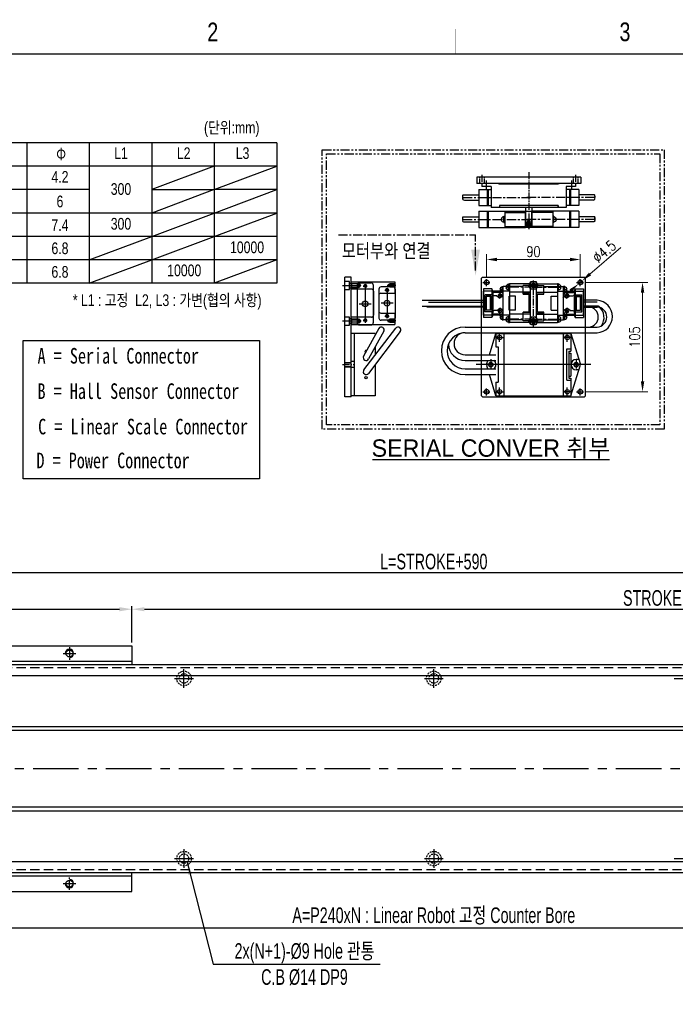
# Model space of a CAD drawing. Extents: x 4 to 2311, y -23 to 1597.
# Tile 15 of 18: x 530 to 1159, y 651 to 1597. Entities that reach past the tile are written whole.
import ezdxf
from ezdxf.enums import TextEntityAlignment as Align

# ---------------------------------------------------------------- set-up
doc = ezdxf.new("R2010")
doc.units = 0
doc.header["$LTSCALE"] = 7
doc.header["$MEASUREMENT"] = 0
for name, pattern in [('BORDER', [1.75, 0.5, -0.25, 0.5, -0.25, 0, -0.25]), ('CENTER', [2, 1.25, -0.25, 0.25, -0.25]), ('CENTER2', [28.575, 19.05, -3.175, 3.175, -3.175]), ('DASHED', [0.75, 0.5, -0.25]), ('HIDDEN', [0.375, 0.25, -0.125]), ('HIDDEN2', [4.7625, 3.175, -1.5875]), ('PHANTOM', [2.5, 1.25, -0.25, 0.25, -0.25, 0.25, -0.25])]:
    doc.linetypes.add(name, pattern=pattern)
doc.layers.get('0').update_dxf_attribs({"linetype": 'CONTINUOUS'})
doc.layers.get('DEFPOINTS').update_dxf_attribs({"linetype": 'CONTINUOUS'})
for name, color, linetype in [('1', 3, 'CENTER'), ('2', 4, 'CONTINUOUS'), ('3', 4, 'CONTINUOUS'), ('BORDER', 2, 'BORDER'), ('C', 1, 'CENTER2'), ('CENTER', 1, 'CENTER'), ('CENTERLINE', 3, 'CENTER'), ('CL', 1, 'CENTER'), ('H', 3, 'HIDDEN2'), ('HIDDEN', 5, 'DASHED')]:
    doc.layers.add(name, color=color, linetype=linetype)
doc.styles.add('BOX', font='NGULIM.TTF')
doc.styles.add('Robostar', font='Gulim.ttf', dxfattribs={"width": 0.7})
doc.styles.add('ROMANS', font='ROMANS.shx', dxfattribs={"width": 0.8})
doc.styles.get("Standard").update_dxf_attribs({"font": 'Gulim.ttf', "width": 0.8})
doc.dimstyles.new('ISO-25', dxfattribs={"dimscale": 4, "dimtxt": 2.5, "dimasz": 2.5, "dimexe": 1.25, "dimexo": 0.25, "dimtad": 1, "dimdsep": 46, "dimtxsty": 'ROMANS', "dimcen": 2.5, "dimclrd": 4, "dimclre": 4, "dimadec": 0, "dimazin": 0, "dimtfac": 1, "dimtmove": 0, "dimatfit": 3, "dimfxl": 0, "dimlwd": 9, "dimlwe": 9, "dimarcsym": 0})
doc.dimstyles.new('Robostar', dxfattribs={"dimscale": 6, "dimtxt": 2.5, "dimasz": 2, "dimexe": 0.5, "dimexo": 0.5, "dimgap": 0.5, "dimtad": 3, "dimdsep": 46, "dimtxsty": 'Robostar', "dimcen": 0, "dimclrd": 4, "dimclre": 4, "dimclrt": 9, "dimadec": 0, "dimazin": 2, "dimtm": 0.1, "dimtfac": 1, "dimtix": 1, "dimtmove": 1, "dimatfit": 0, "dimfxl": 0, "dimtolj": 1, "dimarcsym": 0})

# ---------------------------------------------------------------- blocks, each defined once
blk = doc.blocks.new('*D12')
at = {"color": 4, "lineweight": 9}
for p, q in [((1072.8, 1344.65), (1132.96, 1344.65)), ((1127.96, 1334.65), (1127.96, 1249.65)), ((1072.8, 1239.65), (1132.96, 1239.65))]:
    blk.add_line(p, q, dxfattribs=at)
at = {"color": 4}
for points in [[(1126.3, 1334.65), (1129.63, 1334.65), (1127.96, 1344.65)], [(1126.3, 1249.65), (1129.63, 1249.65), (1127.96, 1239.65)]]:
    blk.add_solid(points, dxfattribs=at)
at = {"layer": 'DEFPOINTS', "color": 0}
for p in [(1071.8, 1344.65), (1071.8, 1239.65), (1127.96, 1239.65)]:
    blk.add_point(p, dxfattribs=at)
at = {"color": 0, "insert": (1120.46, 1292.15), "char_height": 10, "attachment_point": 5, "rotation": 90, "style": 'ROMANS'}
blk.add_mtext('105', dxfattribs=at)
blk = doc.blocks.new('A$C67B40717')
for p, q in [((1.8, 6), (42.8, 6)), ((1.8, 0), (1.8, 6)), ((8.8, 0), (8.8, 6)), ((35.8, 0), (35.8, 6)), ((42.8, 0), (42.8, 6)), ((1.8, 0), (42.8, 0))]:
    blk.add_line(p, q)
at = {"linetype": 'Continuous'}
for centre in [(5.3, 3.11), (39.3, 3)]:
    blk.add_circle(centre, 1.67, dxfattribs=at)
at = {"layer": '1', "ltscale": 0.03}
for centre in [(5.3, 3.11), (39.3, 3)]:
    blk.add_arc(centre, 2, 250.09968, 196.68413, dxfattribs=at)
at = {"layer": 'C', "ltscale": 0.05}
blk.add_line((0, 3), (44.17, 3), dxfattribs=at)
at = {"layer": 'C', "ltscale": 0.08}
for p, q in [((5.3, 0.16), (5.3, 5.84)), ((39.3, 0.05), (39.3, 5.74))]:
    blk.add_line(p, q, dxfattribs=at)
blk = doc.blocks.new('A$C49766CEC')
at = {"color": 5}
for p, q in [((0, 2, 0), (0, 38.5, 0)), ((13.5, 40.5, 0), (2, 40.5, 0)), ((7.75, 2, 0), (7.75, 38.5, 0)), ((15.5, 2, 0), (15.5, 38.5, 0)), ((13.5, 20.25, 0), (2, 20.25, 0)), ((13.5, 0, 0), (2, 0, 0))]:
    blk.add_line(p, q, dxfattribs=at)
at = {"color": 3, "linetype": 'Continuous'}
for centre in [(7.75, 36.1, 0), (7.75, 3.1, 0)]:
    blk.add_circle(centre, 1.13, dxfattribs=at)
at = {"color": 5}
blk.add_circle((7.75, 20.25, 0), 2.75, dxfattribs=at)
for centre, start, end in [((2, 38.5, 0), 90, 180), ((13.5, 38.5, 0), 0, 90), ((2, 2, 0), 180, 270), ((13.5, 2, 0), 270, 0)]:
    blk.add_arc(centre, 2, start, end, dxfattribs=at)
blk = doc.blocks.new('A$C5ACB2DDA')
for p, q in [((0, 42.88), (7, 42.88)), ((0, 42.88), (0, 0.88)), ((7, 23.38), (7, 42.88)), ((34, 23.38), (34, 42.88)), ((34, 42.88), (41, 42.88)), ((41, 42.88), (41, 0.88)), ((32, 21.38), (9, 21.38)), ((11, 14.38), (11, 0.88)), ((28, 16.38), (13, 16.38)), ((30, 14.38), (30, 0.88)), ((11, 0.88), (0, 0.88)), ((41, 0.88), (30, 0.88))]:
    blk.add_line(p, q)
at = {"linetype": 'Continuous'}
for centre in [(4, 29.38), (37, 29.38), (8, 8.38), (33, 8.38)]:
    blk.add_circle(centre, 1.25, dxfattribs=at)
for centre, start, end in [((9, 23.38), 180, 270), ((32, 23.38), 270, 0), ((13, 14.38), 90, 180), ((28, 14.38), 0, 90)]:
    blk.add_arc(centre, 2, start, end)
at = {"layer": 'BORDER', "linetype": 'ByBlock'}
for centre in [(4, 29.38), (37, 29.38), (8, 8.38), (33, 8.38)]:
    blk.add_arc(centre, 1.5, 163.31587, 109.90032, dxfattribs=at)
at = {"layer": 'C', "ltscale": 0.08}
for p, q in [((3.5, 44.06), (3.5, 32.31)), ((37.5, 44.22), (37.5, 32.75)), ((5.9, 29.38), (2.11, 29.38)), ((4, 31.43), (4, 27.47)), ((38.9, 29.38), (35.11, 29.38)), ((37, 31.43), (37, 27.47)), ((8, 10.43), (8, 6.47)), ((33, 10.43), (33, 6.47)), ((3.5, 0), (3.5, 8.33)), ((9.9, 8.38), (6.11, 8.38)), ((34.9, 8.38), (31.11, 8.38)), ((37.5, 0), (37.5, 8.33))]:
    blk.add_line(p, q, dxfattribs=at)
at = {"layer": 'H', "ltscale": 0.03}
for p, q in [((1.5, 42.88), (1.5, 35.88)), ((1.75, 42.63), (1.5, 42.88)), ((5.25, 42.63), (1.75, 42.63)), ((1.75, 42.63), (1.75, 34.88)), ((5.25, 42.63), (5.5, 42.88)), ((5.25, 42.63), (5.25, 34.88)), ((5.5, 42.88), (5.5, 35.88)), ((35.75, 42.63), (35.5, 42.88)), ((35.5, 42.88), (35.5, 35.88)), ((35.75, 42.63), (35.75, 34.88)), ((39.25, 42.63), (35.75, 42.63)), ((39.25, 42.63), (39.5, 42.88)), ((39.25, 42.63), (39.25, 34.88)), ((39.5, 42.88), (39.5, 35.88)), ((5.5, 35.88), (1.5, 35.88)), ((1.5, 35.88), (1.75, 35.38)), ((5.25, 34.88), (1.75, 34.88)), ((3.5, 33.88), (1.75, 34.88)), ((5.25, 34.88), (3.5, 33.88)), ((5.5, 35.88), (5.25, 35.38)), ((35.5, 35.88), (35.75, 35.38)), ((39.5, 35.88), (35.5, 35.88)), ((39.25, 34.88), (35.75, 34.88)), ((37.5, 33.88), (35.75, 34.88)), ((39.25, 34.88), (37.5, 33.88)), ((39.5, 35.88), (39.25, 35.38)), ((2, 5.88), (2.25, 6.38)), ((2, 5.88), (5, 5.88)), ((2, 0.88), (2, 5.88)), ((2.25, 1.13), (2, 0.88)), ((2.25, 6.88), (3.5, 7.38)), ((2.25, 6.88), (4.75, 6.88)), ((2.25, 1.13), (2.25, 6.88)), ((2.25, 1.13), (4.75, 1.13)), ((3.5, 7.38), (4.75, 6.88)), ((4.75, 1.13), (4.75, 6.88)), ((5, 5.88), (4.75, 6.38)), ((4.75, 1.13), (5, 0.88)), ((5, 0.88), (5, 5.88)), ((36, 5.88), (36.25, 6.38)), ((39, 5.88), (36, 5.88)), ((36, 0.88), (36, 5.88)), ((36.25, 1.13), (36, 0.88)), ((37.5, 7.38), (36.25, 6.88)), ((38.75, 6.88), (36.25, 6.88)), ((36.25, 1.13), (36.25, 6.88)), ((38.75, 1.13), (36.25, 1.13)), ((38.75, 6.88), (37.5, 7.38)), ((38.75, 1.13), (38.75, 6.88)), ((39, 5.88), (38.75, 6.38)), ((38.75, 1.13), (39, 0.88)), ((39, 0.88), (39, 5.88))]:
    blk.add_line(p, q, dxfattribs=at)
blk = doc.blocks.new('A$C33EC16B5')
at = {"color": 4}
for p, q in [((0, 2, 0), (0, 30, 0)), ((2, 32, 0), (13.5, 32, 0)), ((7.75, 1.6, 0), (7.75, 29.6, 0)), ((15.5, 2, 0), (15.5, 30, 0)), ((2, 15.6, 0), (13.5, 15.6, 0)), ((2, 0, 0), (13.5, 0, 0))]:
    blk.add_line(p, q, dxfattribs=at)
at = {"color": 3, "linetype": 'Continuous'}
for centre in [(7.75, 28.1, 0), (7.75, 3.1, 0)]:
    blk.add_circle(centre, 1.13, dxfattribs=at)
at = {"color": 4}
blk.add_circle((7.75, 15.6, 0), 2.75, dxfattribs=at)
for centre, start, end in [((2, 30, 0), 90, 180), ((13.5, 30, 0), 0, 90), ((2, 2, 0), 180, 270), ((13.5, 2, 0), 270, 0)]:
    blk.add_arc(centre, 2, start, end, dxfattribs=at)
blk = doc.blocks.new('A$C0AF0236E')
for p, q in [((19, 60.1), (10.18, 31.27)), ((91, 60.1), (19, 60.1)), ((19, 43.1), (19, 60.1)), ((26.5, 0.1), (26.5, 60.1)), ((83.5, 0.1), (83.5, 60.1)), ((91, 47.1), (91, 60.1)), ((91, 60.1), (97.28, 39.6)), ((23, 45.1), (19, 45.1)), ((21, 43.1), (19, 43.1)), ((19, 19.1), (19, 41.1)), ((21, 41.1), (19, 41.1)), ((21, 17.1), (21, 43.1)), ((23, 45.1), (23, 15.1)), ((89, 13.1), (89, 47.1)), ((91, 47.1), (89, 47.1)), ((19, 0.1), (10.18, 28.93)), ((11.35, 35.1), (14, 35.1)), ((98.96, 34.1), (99.82, 31.27)), ((99.82, 28.93), (98.96, 26.1)), ((11.35, 25.1), (14, 25.1)), ((21, 19.1), (19, 19.1)), ((97.28, 20.6), (91, 0.1)), ((21, 17.1), (19, 17.1)), ((19, 0.1), (19, 17.1)), ((23, 15.1), (19, 15.1)), ((91, 13.1), (89, 13.1)), ((91, 0.1), (91, 13.1)), ((91, 0.1), (19, 0.1))]:
    blk.add_line(p, q)
for centre, radius in [((22.5, 56.1), 2.1), ((87.5, 56.1), 2.1), ((14, 30.1), 2.15), ((96, 30.1), 2.15), ((22.5, 4.1), 2.1), ((87.5, 4.1), 2.1)]:
    blk.add_circle(centre, radius)
for centre, radius, start, end in [((14, 30.1), 4, 162.98029, 197.01971), ((14, 30.1), 5, 270, 90), ((96, 30.1), 5, 126.8699, 233.1301), ((96, 30.1), 4, 342.98029, 17.01971)]:
    blk.add_arc(centre, radius, start, end)
at = {"layer": '1'}
for p, q in [((14, 24.95), (14, 35.25)), ((96, 24.95), (96, 35.25))]:
    blk.add_line(p, q, dxfattribs=at)
at = {"layer": 'C'}
for p, q in [((22.5, 60.2), (22.5, 52)), ((87.5, 60.2), (87.5, 52)), ((18.4, 56.1), (26.6, 56.1)), ((91.6, 56.1), (83.4, 56.1)), ((0, 30.1), (110, 30.1)), ((18.4, 4.1), (26.6, 4.1)), ((22.5, 8.2), (22.5, 0)), ((91.6, 4.1), (83.4, 4.1)), ((87.5, 8.2), (87.5, 0))]:
    blk.add_line(p, q, dxfattribs=at)
blk = doc.blocks.new('A$C232D0ABA')
for p, q in [((0.46, 10.1), (0.66, 10.2)), ((0.88, 10.25), (15.77, 10.25)), ((15.77, 15.5), (60.77, 15.5)), ((15.77, 15.5), (15.77, 0)), ((23.77, 15.5), (23.77, 0)), ((24.77, 15.5), (24.77, 0)), ((39.77, 10.75), (40.77, 10.75)), ((39.77, 4.75), (39.77, 10.75)), ((40.77, 15.5), (40.77, 0)), ((40.77, 14.5), (60.77, 14.5)), ((60.77, 0), (60.77, 15.5)), ((0.14, 8.42), (0.29, 8.58)), ((0.35, 7.55), (0.18, 7.7)), ((0.37, 9.16), (0.23, 9.42)), ((0.26, 6.65), (0.42, 6.87)), ((0.56, 5.76), (0.33, 5.98)), ((1.9, 5.25), (15.77, 5.25)), ((15.77, 0), (60.77, 0)), ((37.32, 8.25), (38.35, 8.25)), ((37.32, 7.25), (38.35, 7.25)), ((38.35, 7.25), (38.35, 8.25)), ((39.77, 4.75), (40.77, 4.75)), ((40.77, 1), (60.77, 1))]:
    blk.add_line(p, q)
for centre, radius, start, end in [((0.68, 9.65), 0.5, 116.04487, 207.59517), ((0.88, 9.75), 0.5, 90, 116.04487), ((39.77, 7.75), 2.5, 90, 168.46304), ((0.5, 8.08), 0.5, 136.68669, 229.92466), ((0.66, 6.35), 0.5, 143.12247, 227.97338), ((-0.08, 8.93), 0.5, 316.68669, 27.59517), ((0.02, 7.17), 0.5, 323.12247, 49.92466), ((1.9, 7.25), 2, 227.97338, 270), ((39.77, 7.75), 2.5, 191.53696, 270)]:
    blk.add_arc(centre, radius, start, end)
at = {"layer": '1'}
blk.add_line((0.77, 7.75), (65.77, 7.75), dxfattribs=at)
blk = doc.blocks.new('*D14')
at = {"color": 4, "lineweight": 9}
for p, q in [((978.17, 1349.28), (978.17, 1371.61)), ((1068.17, 1349.28), (1068.17, 1371.61)), ((988.17, 1366.61), (1058.17, 1366.61))]:
    blk.add_line(p, q, dxfattribs=at)
at = {"color": 4}
for points in [[(988.17, 1368.27), (988.17, 1364.94), (978.17, 1366.61)], [(1058.17, 1368.27), (1058.17, 1364.94), (1068.17, 1366.61)]]:
    blk.add_solid(points, dxfattribs=at)
at = {"layer": 'DEFPOINTS', "color": 0}
for p in [(1068.17, 1366.61), (978.17, 1348.28), (1068.17, 1348.28)]:
    blk.add_point(p, dxfattribs=at)
at = {"color": 0, "insert": (1023.17, 1374.11), "char_height": 10, "attachment_point": 5, "style": 'ROMANS'}
blk.add_mtext('90', dxfattribs=at)
blk = doc.blocks.new('*D13')
at = {"color": 4, "lineweight": 9}
for p, q in [((1107.09, 1378), (1077.47, 1352.62)), ((1066.46, 1343.19), (1069.88, 1346.11)), ((1058.87, 1336.68), (1051.28, 1330.17))]:
    blk.add_line(p, q, dxfattribs=at)
at = {"color": 4}
for points in [[(1076.39, 1353.89), (1078.56, 1351.36), (1069.88, 1346.11)], [(1057.79, 1337.95), (1059.95, 1335.41), (1066.46, 1343.19)]]:
    blk.add_solid(points, dxfattribs=at)
at = {"layer": 'DEFPOINTS', "color": 0}
for p in [(1066.46, 1343.19), (1069.88, 1346.11)]:
    blk.add_point(p, dxfattribs=at)
at = {"color": 0, "insert": (1091.2, 1374.26), "char_height": 10, "attachment_point": 5, "rotation": 40.59216, "style": 'ROMANS'}
blk.add_mtext('∅4.5', dxfattribs=at)
blk = doc.blocks.new('*D18')
at = {"color": 4, "lineweight": -2}
for p, q in [((217.43, 998.73), (217.43, 1033.73)), ((229.43, 1030.73), (625.43, 1030.73)), ((637.43, 998.73), (637.43, 1033.73))]:
    blk.add_line(p, q, dxfattribs=at)
at = {"color": 4}
for points in [[(229.43, 1032.73), (229.43, 1028.73), (217.43, 1030.73)], [(625.43, 1032.73), (625.43, 1028.73), (637.43, 1030.73)]]:
    blk.add_solid(points, dxfattribs=at)
at = {"layer": 'DEFPOINTS', "color": 0}
for p in [(637.43, 1030.73), (217.43, 995.73), (637.43, 995.73)]:
    blk.add_point(p, dxfattribs=at)
at = {"color": 9, "insert": (427.43, 1041.43), "char_height": 15, "attachment_point": 5, "style": 'Robostar'}
blk.add_mtext('\\A1;420', dxfattribs=at)
blk = doc.blocks.new('*D19')
at = {"color": 4, "lineweight": -2}
for p, q in [((637.43, 998.73), (637.43, 1033.73)), ((649.43, 1030.73), (1625.43, 1030.73)), ((1637.43, 998.73), (1637.43, 1033.73))]:
    blk.add_line(p, q, dxfattribs=at)
at = {"color": 4}
for points in [[(649.43, 1032.73), (649.43, 1028.73), (637.43, 1030.73)], [(1625.43, 1032.73), (1625.43, 1028.73), (1637.43, 1030.73)]]:
    blk.add_solid(points, dxfattribs=at)
at = {"layer": 'DEFPOINTS', "color": 0}
for p in [(1637.43, 1030.73), (637.43, 995.73), (1637.43, 995.73)]:
    blk.add_point(p, dxfattribs=at)
at = {"color": 9, "insert": (1137.43, 1041.45), "char_height": 15, "attachment_point": 5, "style": 'Robostar'}
blk.add_mtext('\\A1;STROKE', dxfattribs=at)
blk = doc.blocks.new('*D21')
at = {"color": 4, "lineweight": -2}
for p, q in [((132.43, 1034.73), (132.43, 1068.73)), ((1722.43, 1034.73), (1722.43, 1068.73)), ((1710.43, 1065.73), (144.43, 1065.73))]:
    blk.add_line(p, q, dxfattribs=at)
at = {"color": 4}
for points in [[(144.43, 1067.73), (144.43, 1063.73), (132.43, 1065.73)], [(1710.43, 1067.73), (1710.43, 1063.73), (1722.43, 1065.73)]]:
    blk.add_solid(points, dxfattribs=at)
at = {"layer": 'DEFPOINTS', "color": 0}
for p in [(132.43, 1065.73), (132.43, 1031.73), (1722.43, 1031.73)]:
    blk.add_point(p, dxfattribs=at)
at = {"color": 9, "insert": (927.43, 1076.45), "char_height": 15, "attachment_point": 5, "style": 'Robostar'}
blk.add_mtext('\\A1;L=STROKE+590', dxfattribs=at)
blk = doc.blocks.new('*D23')
at = {"color": 4, "lineweight": -2}
for p, q in [((207.43, 779.23), (207.43, 721.74)), ((1647.43, 779.23), (1647.43, 721.74)), ((219.43, 724.74), (1635.43, 724.74))]:
    blk.add_line(p, q, dxfattribs=at)
at = {"color": 4}
for points in [[(219.43, 726.74), (219.43, 722.74), (207.43, 724.74)], [(1635.43, 726.74), (1635.43, 722.74), (1647.43, 724.74)]]:
    blk.add_solid(points, dxfattribs=at)
at = {"layer": 'DEFPOINTS', "color": 0}
for p in [(207.43, 782.23), (1647.43, 782.23), (1647.43, 724.74)]:
    blk.add_point(p, dxfattribs=at)
at = {"color": 9, "insert": (927.43, 736.1), "char_height": 15, "attachment_point": 5, "style": 'Robostar'}
blk.add_mtext('\\A1;A=P240xN : Linear Robot 고정 Counter Bore', dxfattribs=at)

msp = doc.modelspace()

# ---------------------------------------------------------------- linework, layer by layer
for p, q in [((1068.673, 1445.548), (968.673, 1445.548)), ((968.673, 1445.548), (968.673, 1439.548)), ((1068.673, 1439.548), (968.673, 1439.548)), ((973.673, 1439.548), (973.673, 1436.548)), ((989.673, 1439.548), (973.673, 1439.548)), ((989.673, 1439.548), (990.173, 1439.048)), ((1047.173, 1439.048), (990.173, 1439.048)), ((1047.673, 1439.548), (1047.173, 1439.048)), ((1063.673, 1439.548), (1047.673, 1439.548)), ((1063.673, 1439.548), (1063.673, 1436.548)), ((1068.673, 1445.548), (1068.673, 1439.548)), ((955.361, 1428.472), (955.569, 1428.574)), ((955.789, 1428.624), (970.673, 1428.624)), ((970.673, 1433.874), (982.673, 1433.874)), ((970.673, 1433.874), (970.673, 1418.374)), ((982.673, 1436.548), (973.673, 1436.548)), ((978.673, 1433.874), (978.673, 1418.374)), ((979.673, 1433.874), (979.673, 1418.374)), ((982.673, 1436.548), (982.673, 1416.548)), ((1063.673, 1436.548), (1054.673, 1436.548)), ((1054.673, 1436.548), (1054.673, 1416.548)), ((1066.673, 1433.874), (1054.673, 1433.874)), ((1057.673, 1433.874), (1057.673, 1418.374)), ((1058.673, 1433.874), (1058.673, 1418.374)), ((1066.673, 1433.874), (1066.673, 1418.374)), ((1081.558, 1428.624), (1066.673, 1428.624)), ((1081.985, 1428.472), (1081.777, 1428.574)), ((955.04, 1426.796), (955.193, 1426.959)), ((955.251, 1425.928), (955.082, 1426.071)), ((955.272, 1427.533), (955.137, 1427.791)), ((955.164, 1425.026), (955.329, 1425.246)), ((955.469, 1424.139), (955.23, 1424.354)), ((956.808, 1423.624), (970.673, 1423.624)), ((1046.873, 1418.548), (990.473, 1418.548)), ((990.473, 1418.548), (990.473, 1416.548)), ((990.673, 1418.548), (990.673, 1416.548)), ((1046.673, 1418.548), (1046.673, 1416.548)), ((1046.873, 1418.548), (1046.873, 1416.548)), ((1080.538, 1423.624), (1066.673, 1423.624)), ((1081.877, 1424.139), (1082.117, 1424.354)), ((1082.182, 1425.026), (1082.017, 1425.246)), ((1082.074, 1427.533), (1082.209, 1427.791)), ((1082.095, 1425.928), (1082.264, 1426.071)), ((1082.306, 1426.796), (1082.154, 1426.959)), ((970.673, 1418.374), (982.673, 1418.374)), ((990.473, 1416.548), (982.673, 1416.548)), ((1046.673, 1416.548), (990.673, 1416.548)), ((1015.673, 1416.548), (1015.673, 1397.548)), ((1021.673, 1416.548), (1021.673, 1397.548)), ((1054.673, 1416.548), (1046.873, 1416.548)), ((1066.673, 1418.374), (1054.673, 1418.374)), ((1015.673, 1397.548), (1021.673, 1397.548)), ((842.057, 1234.65), (842.057, 1349.65)), ((848.057, 1349.65), (842.057, 1349.65)), ((848.057, 1234.65), (848.057, 1349.65)), ((974.172, 1349.65), (973.172, 1348.65)), ((973.172, 1235.65), (973.172, 1348.65)), ((974.172, 1349.65), (1072.172, 1349.65)), ((999.172, 1337.15), (999.172, 1343.15)), ((999.172, 1343.15), (1000.172, 1343.15)), ((1000.172, 1343.15), (1000.172, 1306.15)), ((1020.172, 1343.15), (1000.172, 1343.15)), ((1020.172, 1306.15), (1020.172, 1343.15)), ((1026.172, 1306.15), (1026.172, 1343.15)), ((1026.172, 1343.15), (1046.172, 1343.15)), ((1046.172, 1343.15), (1046.172, 1306.15)), ((1047.172, 1343.15), (1046.172, 1343.15)), ((1047.172, 1337.15), (1047.172, 1343.15)), ((1073.172, 1348.65), (1072.172, 1349.65)), ((1073.172, 1235.65), (1073.172, 1348.65)), ((975.172, 1338.4), (975.172, 1310.9)), ((983.172, 1338.4), (975.172, 1338.4)), ((984.172, 1336.15), (983.172, 1338.4)), ((983.172, 1338.4), (983.172, 1310.9)), ((1000.172, 1336.15), (984.172, 1336.15)), ((984.172, 1336.15), (984.172, 1313.15)), ((996.722, 1340.65), (997.758, 1340.65)), ((996.722, 1339.65), (997.758, 1339.65)), ((997.758, 1339.65), (997.758, 1340.65)), ((999.172, 1337.15), (1000.172, 1337.15)), ((1020.172, 1335.15), (1000.172, 1335.15)), ((1026.172, 1335.15), (1046.172, 1335.15)), ((1047.172, 1337.15), (1046.172, 1337.15)), ((1046.172, 1336.15), (1062.172, 1336.15)), ((1048.586, 1339.65), (1048.586, 1340.65)), ((1049.621, 1340.65), (1048.586, 1340.65)), ((1049.621, 1339.65), (1048.586, 1339.65)), ((1062.172, 1336.15), (1063.172, 1338.4)), ((1062.172, 1336.15), (1062.172, 1313.15)), ((1063.172, 1338.4), (1063.172, 1310.9)), ((1063.172, 1338.4), (1071.172, 1338.4)), ((1071.172, 1338.4), (1071.172, 1310.9)), ((922.37, 1325.667), (975.172, 1325.667)), ((1084.369, 1325.667), (1071.172, 1325.667)), ((975.172, 1320.891), (920.832, 1320.891)), ((1071.172, 1320.891), (1084.369, 1320.891)), ((848.057, 1310.15), (848.057, 1304.15)), ((983.172, 1310.9), (975.172, 1310.9)), ((984.172, 1313.15), (983.172, 1310.9)), ((1000.172, 1313.15), (984.172, 1313.15)), ((996.722, 1309.65), (997.758, 1309.65)), ((996.722, 1308.65), (997.758, 1308.65)), ((997.758, 1308.65), (997.758, 1309.65)), ((999.172, 1306.15), (999.172, 1312.15)), ((999.172, 1312.15), (1000.172, 1312.15)), ((999.172, 1306.15), (1000.172, 1306.15)), ((1020.172, 1314.15), (1000.172, 1314.15)), ((1020.172, 1306.15), (1000.172, 1306.15)), ((1026.172, 1314.15), (1046.172, 1314.15)), ((1026.172, 1306.15), (1046.172, 1306.15)), ((1046.172, 1313.15), (1062.172, 1313.15)), ((1047.172, 1312.15), (1046.172, 1312.15)), ((1047.172, 1306.15), (1046.172, 1306.15)), ((1047.172, 1306.15), (1047.172, 1312.15)), ((1049.621, 1309.65), (1048.586, 1309.65)), ((1048.586, 1308.65), (1048.586, 1309.65)), ((1049.621, 1308.65), (1048.586, 1308.65)), ((1062.172, 1313.15), (1063.172, 1310.9)), ((1063.172, 1310.9), (1071.172, 1310.9)), ((848.057, 1235.65), (848.057, 1295.65)), ((874.649, 1300.329), (859.999, 1273.727)), ((860.223, 1260.57), (890.873, 1300.672)), ((895.242, 1297.332), (864.592, 1257.23)), ((879.466, 1297.676), (864.816, 1271.074)), ((848.057, 1234.65), (842.057, 1234.65)), ((973.172, 1235.65), (974.172, 1234.65)), ((974.172, 1234.65), (1072.172, 1234.65)), ((1072.172, 1234.65), (1073.172, 1235.65)), ((868.651, 1174.536), (1096.091, 1174.536)), ((217.428, 995.735), (637.428, 995.735)), ((637.428, 995.735), (637.428, 977.735)), ((132.428, 977.735), (1722.428, 977.735)), ((217.428, 980.735), (637.428, 980.735)), ((132.921, 967.104), (1721.928, 967.104)), ((141.529, 918.263), (1713.327, 918.263)), ((132.921, 914.484), (1721.928, 914.484)), ((132.921, 840.986), (1721.928, 840.986)), ((141.529, 837.207), (1713.327, 837.207)), ((132.921, 788.366), (1721.928, 788.366)), ((1722.428, 777.735), (132.428, 777.735)), ((637.428, 759.735), (637.428, 777.735)), ((217.428, 774.735), (637.428, 774.735)), ((217.428, 759.735), (637.428, 759.735))]:
    msp.add_line(p, q)
at = {"color": 4}
for p, q in [((975.172, 1313.15), (975.172, 1336.15)), ((982.901, 1336.15), (975.172, 1336.15)), ((985.379, 1335.05), (982.901, 1336.15)), ((994.172, 1335.05), (985.379, 1335.05)), ((990.722, 1338.05), (991.758, 1338.05)), ((990.722, 1338.05), (991.758, 1338.05)), ((990.722, 1337.05), (991.758, 1337.05)), ((990.722, 1337.05), (991.758, 1337.05)), ((991.001, 1334.525), (991.001, 1330.39)), ((991.758, 1337.05), (991.758, 1338.05)), ((991.758, 1337.05), (991.758, 1338.05)), ((993.172, 1334.55), (993.172, 1340.55)), ((993.172, 1334.55), (993.172, 1340.55)), ((993.172, 1340.55), (994.172, 1340.55)), ((993.172, 1340.55), (994.172, 1340.55)), ((993.172, 1334.55), (994.172, 1334.55)), ((993.172, 1334.55), (994.172, 1334.55)), ((993.712, 1334.91), (993.712, 1333.102)), ((994.172, 1334.91), (993.712, 1334.91)), ((994.172, 1308.65), (994.172, 1340.65)), ((1013.172, 1340.65), (994.172, 1340.65)), ((1013.172, 1333.4), (1013.172, 1341.55)), ((1020.172, 1341.55), (1013.172, 1341.55)), ((1013.172, 1334.9), (1020.172, 1334.9)), ((1013.172, 1333.4), (1013.172, 1334)), ((1013.172, 1333.4), (1020.172, 1333.4)), ((1019.195, 1333.4), (1013.172, 1333.4)), ((1019.195, 1315.9), (1019.195, 1333.4)), ((1020.172, 1334.9), (1020.172, 1341.55)), ((1020.172, 1315.9), (1020.172, 1333.4)), ((1026.172, 1341.55), (1033.172, 1341.55)), ((1026.172, 1334.9), (1026.172, 1341.55)), ((1033.172, 1334.9), (1026.172, 1334.9)), ((1033.172, 1333.4), (1026.172, 1333.4)), ((1026.172, 1315.9), (1026.172, 1333.4)), ((1027.149, 1333.4), (1033.172, 1333.4)), ((1027.149, 1315.9), (1027.149, 1333.4)), ((1033.172, 1333.4), (1033.172, 1341.55)), ((1033.172, 1340.65), (1052.172, 1340.65)), ((1033.172, 1333.4), (1033.172, 1334)), ((1052.172, 1308.65), (1052.172, 1340.65)), ((1053.172, 1340.55), (1052.172, 1340.55)), ((1053.172, 1340.55), (1052.172, 1340.55)), ((1052.172, 1335.05), (1060.965, 1335.05)), ((1052.172, 1334.91), (1052.632, 1334.91)), ((1053.172, 1334.55), (1052.172, 1334.55)), ((1053.172, 1334.55), (1052.172, 1334.55)), ((1052.632, 1334.91), (1052.632, 1333.102)), ((1053.172, 1334.55), (1053.172, 1340.55)), ((1053.172, 1334.55), (1053.172, 1340.55)), ((1055.621, 1338.05), (1054.586, 1338.05)), ((1054.586, 1337.05), (1054.586, 1338.05)), ((1055.621, 1338.05), (1054.586, 1338.05)), ((1054.586, 1337.05), (1054.586, 1338.05)), ((1055.621, 1337.05), (1054.586, 1337.05)), ((1055.621, 1337.05), (1054.586, 1337.05)), ((1055.343, 1334.525), (1055.343, 1330.39)), ((1060.965, 1335.05), (1063.443, 1336.15)), ((1063.443, 1336.15), (1071.172, 1336.15)), ((1071.172, 1313.15), (1071.172, 1336.15)), ((916.354, 1327.4), (975.172, 1327.4)), ((976.782, 1316.498), (976.782, 1332.803)), ((982.901, 1332.803), (976.782, 1332.803)), ((977.841, 1317.804), (977.841, 1331.297)), ((982.1, 1331.297), (977.841, 1331.297)), ((978.041, 1318.004), (978.041, 1331.097)), ((981.9, 1331.097), (978.041, 1331.097)), ((981.9, 1318.004), (981.9, 1331.097)), ((982.1, 1317.804), (982.1, 1331.297)), ((985.379, 1331.703), (982.901, 1332.803)), ((987.829, 1331.703), (985.379, 1331.703)), ((987.829, 1331.703), (991.001, 1329.466)), ((993.04, 1332.449), (989.114, 1332.449)), ((994.172, 1331.703), (991.001, 1329.466)), ((994.172, 1333.102), (993.712, 1333.102)), ((999.701, 1318.037), (999.701, 1331.264)), ((1006.042, 1331.264), (999.701, 1331.264)), ((1006.042, 1318.037), (1006.042, 1331.264)), ((1040.302, 1318.037), (1040.302, 1331.264)), ((1040.302, 1331.264), (1046.642, 1331.264)), ((1046.642, 1318.037), (1046.642, 1331.264)), ((1052.172, 1333.102), (1052.632, 1333.102)), ((1052.172, 1331.703), (1055.343, 1329.466)), ((1053.303, 1332.449), (1057.23, 1332.449)), ((1058.514, 1331.703), (1055.343, 1329.466)), ((1058.514, 1331.703), (1060.965, 1331.703)), ((1060.965, 1331.703), (1063.443, 1332.803)), ((1063.443, 1332.803), (1069.562, 1332.803)), ((1064.243, 1331.297), (1068.503, 1331.297)), ((1064.243, 1317.804), (1064.243, 1331.297)), ((1064.443, 1331.097), (1068.303, 1331.097)), ((1064.443, 1318.004), (1064.443, 1331.097)), ((1068.303, 1318.004), (1068.303, 1331.097)), ((1068.503, 1317.804), (1068.503, 1331.297)), ((1069.562, 1316.498), (1069.562, 1332.803)), ((1084.369, 1327.4), (1071.172, 1327.4)), ((916.354, 1321.9), (975.172, 1321.9)), ((982.901, 1316.498), (976.782, 1316.498)), ((982.1, 1317.804), (977.841, 1317.804)), ((981.9, 1318.004), (978.041, 1318.004)), ((985.379, 1317.598), (982.901, 1316.498)), ((987.829, 1317.598), (985.379, 1317.598)), ((987.829, 1317.598), (991.001, 1319.835)), ((993.04, 1316.851), (989.114, 1316.851)), ((994.172, 1317.598), (991.001, 1319.835)), ((991.001, 1314.776), (991.001, 1318.911)), ((993.172, 1308.75), (993.172, 1314.75)), ((993.172, 1314.75), (994.172, 1314.75)), ((993.712, 1314.362), (993.712, 1316.17)), ((994.172, 1316.17), (993.712, 1316.17)), ((1006.042, 1318.037), (999.701, 1318.037)), ((1013.172, 1308.65), (1013.172, 1315.9)), ((1013.172, 1307.75), (1013.172, 1315.9)), ((1013.172, 1315.9), (1020.172, 1315.9)), ((1019.195, 1315.9), (1013.172, 1315.9)), ((1013.172, 1314.4), (1020.172, 1314.4)), ((1020.172, 1307.75), (1020.172, 1314.4)), ((1033.172, 1315.9), (1026.172, 1315.9)), ((1026.172, 1307.75), (1026.172, 1314.4)), ((1033.172, 1314.4), (1026.172, 1314.4)), ((1027.149, 1315.9), (1033.172, 1315.9)), ((1033.172, 1307.75), (1033.172, 1315.9)), ((1033.172, 1308.65), (1033.172, 1315.9)), ((1040.302, 1318.037), (1046.642, 1318.037)), ((1052.172, 1317.598), (1055.343, 1319.835)), ((1052.172, 1316.17), (1052.632, 1316.17)), ((1053.172, 1314.75), (1052.172, 1314.75)), ((1052.632, 1314.362), (1052.632, 1316.17)), ((1053.172, 1308.75), (1053.172, 1314.75)), ((1053.303, 1316.851), (1057.23, 1316.851)), ((1058.514, 1317.598), (1055.343, 1319.835)), ((1055.343, 1314.776), (1055.343, 1318.911)), ((1058.514, 1317.598), (1060.965, 1317.598)), ((1060.965, 1317.598), (1063.443, 1316.498)), ((1063.443, 1316.498), (1069.562, 1316.498)), ((1064.243, 1317.804), (1068.503, 1317.804)), ((1064.443, 1318.004), (1068.303, 1318.004)), ((1084.897, 1321.9), (1071.172, 1321.9)), ((982.901, 1313.15), (975.172, 1313.15)), ((985.379, 1314.25), (982.901, 1313.15)), ((994.172, 1314.25), (985.379, 1314.25)), ((990.722, 1312.25), (991.758, 1312.25)), ((990.722, 1311.25), (991.758, 1311.25)), ((991.758, 1311.25), (991.758, 1312.25)), ((993.172, 1308.75), (994.172, 1308.75)), ((994.172, 1314.362), (993.712, 1314.362)), ((994.172, 1308.75), (994.172, 1313.65)), ((1013.172, 1308.65), (994.172, 1308.65)), ((1020.172, 1307.75), (1013.172, 1307.75)), ((1026.172, 1307.75), (1033.172, 1307.75)), ((1033.172, 1308.65), (1052.172, 1308.65)), ((1052.172, 1314.362), (1052.632, 1314.362)), ((1052.172, 1314.25), (1060.965, 1314.25)), ((1052.172, 1308.75), (1052.172, 1313.65)), ((1053.172, 1308.75), (1052.172, 1308.75)), ((1055.621, 1312.25), (1054.586, 1312.25)), ((1054.586, 1311.25), (1054.586, 1312.25)), ((1055.621, 1311.25), (1054.586, 1311.25)), ((1060.965, 1314.25), (1063.443, 1313.15)), ((1063.443, 1313.15), (1071.172, 1313.15))]:
    msp.add_line(p, q, dxfattribs=at)
at = {"color": 7, "linetype": 'Continuous'}
for p, q in [((851.057, 1295.65), (848.057, 1295.65)), ((851.057, 1295.65), (851.057, 1268.524)), ((871.057, 1295.65), (851.057, 1295.65)), ((871.057, 1295.65), (871.057, 1293.808)), ((957.476, 1301.752), (1084.369, 1301.752)), ((957.476, 1296.252), (1084.369, 1296.252)), ((871.057, 1282.407), (871.057, 1274.746)), ((851.057, 1268.524), (848.057, 1268.524)), ((851.057, 1268.524), (851.057, 1262.777)), ((957.476, 1275.15), (987.172, 1275.15)), ((957.476, 1269.65), (987.172, 1269.65)), ((851.057, 1262.777), (848.057, 1262.777)), ((851.057, 1262.777), (851.057, 1235.65)), ((871.057, 1265.689), (871.057, 1235.65)), ((957.476, 1261.65), (987.172, 1261.65)), ((957.476, 1256.15), (987.172, 1256.15)), ((851.057, 1235.65), (848.057, 1235.65)), ((871.057, 1235.65), (851.057, 1235.65))]:
    msp.add_line(p, q, dxfattribs=at)
at = {"color": 5, "linetype": 'HIDDEN', "ltscale": 5}
for p, q in [((132.921, 974.735), (1721.928, 974.735)), ((132.921, 780.735), (1721.928, 780.735))]:
    msp.add_line(p, q, dxfattribs=at)
at = {"color": 3, "linetype": 'CENTER', "ltscale": 5}
msp.add_line((122.428, 877.735), (1732.428, 877.735), dxfattribs=at)
at = {"const_width": 1.2}
msp.add_lwpolyline([(30, 1564), (2310, 1564)], dxfattribs=at)
for centre, radius in [((978.172, 1344.65), 2.25), ((1023.172, 1341.65), 4), ((1023.172, 1341.65), 2.25), ((1068.172, 1344.65), 2.25), ((1023.172, 1307.65), 4), ((1023.172, 1307.65), 2.25), ((982.172, 1265.65), 1.75), ((1064.172, 1265.65), 1.75), ((978.172, 1239.65), 2.25), ((1068.172, 1239.65), 2.25), ((577.428, 988.235), 3.323), ((577.428, 767.235), 3.323)]:
    msp.add_circle(centre, radius)
at = {"color": 4}
for centre in [(991.001, 1332.449), (1055.343, 1332.449), (991.001, 1316.851), (1055.343, 1316.851)]:
    msp.add_circle(centre, 1.422, dxfattribs=at)
at = {"color": 7, "linetype": 'Continuous'}
for centre, radius in [((982.172, 1265.65), 2.1), ((982.172, 1265.65), 1.65), ((1064.172, 1265.65), 2.1), ((1064.172, 1265.65), 1.65), ((862.407, 1253.15), 1.13)]:
    msp.add_circle(centre, radius, dxfattribs=at)
at = {"color": 5, "linetype": 'HIDDEN'}
for centre, radius in [((687.428, 964.235), 7), ((687.428, 964.235), 4.5), ((927.428, 964.235), 7), ((927.428, 964.235), 4.5), ((687.428, 791.235), 7), ((687.428, 791.235), 4.5), ((927.428, 791.235), 7), ((927.428, 791.235), 4.5)]:
    msp.add_circle(centre, radius, dxfattribs=at)
for centre, radius, start, end in [((955.581, 1428.022), 0.5, 116.044868, 207.595174), ((955.789, 1428.124), 0.5, 90, 116.044868), ((1081.558, 1428.124), 0.5, 63.955132, 90), ((1081.766, 1428.022), 0.5, 332.404826, 63.955132), ((955.404, 1426.453), 0.5, 136.686688, 229.924659), ((955.564, 1424.726), 0.5, 143.122467, 227.973376), ((954.829, 1427.302), 0.5, 316.686688, 27.595174), ((954.929, 1425.546), 0.5, 323.122467, 49.924659), ((956.808, 1425.624), 2, 227.973376, 270), ((1080.538, 1425.624), 2, 270, 312.026624), ((1082.417, 1425.546), 0.5, 130.075341, 216.877533), ((1082.517, 1427.302), 0.5, 152.404826, 223.313312), ((1081.782, 1424.726), 0.5, 312.026624, 36.877533), ((1081.943, 1426.453), 0.5, 310.075341, 43.313312), ((999.172, 1340.15), 2.5, 90, 168.463041), ((999.172, 1340.15), 2.5, 191.536959, 270), ((1047.172, 1340.15), 2.5, 11.536959, 90), ((1047.172, 1340.15), 2.5, 270, 348.463041), ((1083.503, 1311.826), 15.598, 273.184243, 86.815757), ((1075.886, 1311.322), 9.576, 272.164623, 87.835377), ((1084.008, 1311.322), 9.576, 272.164623, 87.835377), ((1084.897, 1319.9), 2, 48.11625, 90), ((1076.743, 1310.807), 14.214, 326.144991, 48.11625), ((999.172, 1309.15), 2.5, 90, 168.463041), ((999.172, 1309.15), 2.5, 191.536959, 270), ((1047.172, 1309.15), 2.5, 11.536959, 90), ((1047.172, 1309.15), 2.5, 270, 348.463041), ((877.057, 1299.002), 2.75, 331.157824, 151.157824), ((893.057, 1299.002), 2.75, 322.609178, 142.609178), ((957.476, 1278.951), 22.801, 90, 270), ((957.476, 1278.951), 17.301, 90, 270), ((957.476, 1285.701), 10.551, 90, 270), ((957.476, 1285.701), 16.051, 181.024059, 270), ((862.407, 1272.4), 2.75, 151.157824, 331.157824), ((862.407, 1258.9), 2.75, 142.609178, 322.609178)]:
    msp.add_arc(centre, radius, start, end)
at = {"color": 4}
for centre, start, end in [((993.172, 1337.55), 90, 168.463041), ((993.172, 1337.55), 90, 168.463041), ((993.172, 1337.55), 191.536959, 270), ((993.172, 1337.55), 191.536959, 270), ((1053.172, 1337.55), 11.536959, 90), ((1053.172, 1337.55), 11.536959, 90), ((1053.172, 1337.55), 270, 348.463041), ((1053.172, 1337.55), 270, 348.463041), ((993.172, 1311.75), 90, 168.463041), ((993.172, 1311.75), 191.536959, 270), ((1053.172, 1311.75), 11.536959, 90), ((1053.172, 1311.75), 270, 348.463041)]:
    msp.add_arc(centre, 2.5, start, end, dxfattribs=at)
at = {"color": 7, "linetype": 'Continuous'}
msp.add_arc((862.407, 1278.15), 1.13, 59.9517, 242.363948, dxfattribs=at)
at = {"layer": '1'}
for p, q in [((977.673, 1442.548), (977.673, 1433.548)), ((1059.673, 1442.548), (1059.673, 1433.548)), ((955.673, 1426.124), (1020.673, 1426.124)), ((1081.673, 1426.124), (1016.673, 1426.124)), ((1023.172, 1340.15), (995.172, 1340.15)), ((1023.172, 1340.15), (1051.172, 1340.15)), ((1023.172, 1309.15), (995.172, 1309.15)), ((1023.172, 1309.15), (1051.172, 1309.15))]:
    msp.add_line(p, q, dxfattribs=at)
at = {"layer": '2'}
for p, q in [((776.488, 1478.712), (364.029, 1478.712)), ((536.488, 1478.712), (536.488, 1343.712)), ((596.488, 1478.712), (596.488, 1343.712)), ((656.488, 1478.712), (656.488, 1343.712)), ((716.488, 1478.712), (716.488, 1343.712)), ((776.488, 1478.712), (776.488, 1343.712)), ((776.488, 1456.212), (364.029, 1456.212)), ((716.488, 1456.212), (656.488, 1433.712)), ((716.488, 1433.712), (776.488, 1456.212)), ((596.488, 1433.712), (480.583, 1433.712)), ((716.488, 1433.712), (656.488, 1411.212)), ((656.488, 1433.712), (716.488, 1433.712)), ((776.488, 1433.712), (716.488, 1433.712)), ((716.488, 1411.212), (776.488, 1433.712)), ((776.488, 1411.212), (364.029, 1411.212)), ((656.488, 1388.712), (716.488, 1411.212)), ((716.488, 1388.712), (776.488, 1411.212)), ((776.488, 1388.712), (364.029, 1388.712)), ((596.488, 1366.212), (656.488, 1388.712)), ((656.488, 1366.212), (716.488, 1388.712)), ((776.488, 1366.212), (364.029, 1366.212)), ((596.488, 1343.712), (656.488, 1366.212)), ((776.488, 1366.212), (716.488, 1343.712)), ((776.488, 1343.712), (364.029, 1343.712))]:
    msp.add_line(p, q, dxfattribs=at)
msp.add_lwpolyline([(532.963, 1288.831), (759.9, 1288.831), (759.9, 1156.082), (532.963, 1156.082)], close=True, dxfattribs=at)
at = {"layer": '3', "const_width": 0.3}
msp.add_lwpolyline([(948, 1588), (948, 1564)], dxfattribs=at)
at = {"layer": '3', "color": 4}
for centre, start, end in [((577.428, 988.235), 270, 180), ((577.428, 767.235), 180, 90)]:
    msp.add_arc(centre, 4, start, end, dxfattribs=at)
at = {"layer": 'BORDER', "linetype": 'ByBlock'}
for centre in [(982.172, 1265.65), (1064.172, 1265.65)]:
    msp.add_arc(centre, 2, 347.411023, 285.557215, dxfattribs=at)
at = {"layer": 'C', "ltscale": 0.05}
for p, q in [((973.673, 1447.834), (973.673, 1437.262)), ((1018.673, 1450.357), (1018.673, 1434.859)), ((1063.673, 1447.834), (1063.673, 1437.262)), ((1018.673, 1440.896), (1018.673, 1395.885)), ((974.547, 1344.65), (981.797, 1344.65)), ((978.172, 1341.025), (978.172, 1348.275)), ((1064.547, 1344.65), (1071.797, 1344.65)), ((1068.172, 1341.025), (1068.172, 1348.275)), ((839.845, 1341.65), (850.27, 1341.65)), ((1017.959, 1341.65), (1028.777, 1341.65)), ((839.845, 1307.65), (850.27, 1307.65)), ((1017.959, 1307.65), (1028.777, 1307.65)), ((839.845, 1265.65), (850.27, 1265.65)), ((974.547, 1239.65), (981.797, 1239.65)), ((978.172, 1236.025), (978.172, 1243.275)), ((1064.547, 1239.65), (1071.797, 1239.65)), ((1068.172, 1236.025), (1068.172, 1243.275))]:
    msp.add_line(p, q, dxfattribs=at)
at = {"layer": 'C', "ltscale": 0.08}
msp.add_line((1018.673, 1396.672), (1018.673, 1405.001), dxfattribs=at)
at = {"layer": 'CENTER'}
msp.add_line((835.86, 1390.407), (967.573, 1390.407), dxfattribs=at)
msp.add_lwpolyline([(967.573, 1355.943), (967.573, 1390.407), (967.573, 1390.407)], dxfattribs=at)
msp.add_solid([(963.406, 1375.943), (967.573, 1350.943), (971.739, 1375.943)], dxfattribs=at)
at = {"layer": 'CENTERLINE'}
for p, q in [((577.428, 994.235), (577.428, 982.235)), ((571.428, 988.235), (583.428, 988.235)), ((571.428, 767.235), (583.428, 767.235)), ((577.428, 761.235), (577.428, 773.235))]:
    msp.add_line(p, q, dxfattribs=at)
at = {"layer": 'CL', "color": 3, "ltscale": 3}
for p, q in [((687.428, 955.235), (687.428, 973.235)), ((927.428, 955.235), (927.428, 973.235)), ((678.428, 964.235), (696.428, 964.235)), ((918.428, 964.235), (936.428, 964.235)), ((1158.428, 964.235), (1176.428, 964.235)), ((687.428, 800.235), (687.428, 782.235)), ((927.428, 800.235), (927.428, 782.235)), ((678.428, 791.235), (696.428, 791.235)), ((918.428, 791.235), (936.428, 791.235)), ((1158.428, 791.235), (1176.428, 791.235))]:
    msp.add_line(p, q, dxfattribs=at)
at = {"layer": 'H', "ltscale": 0.03}
for p, q in [((971.423, 1445.548), (971.423, 1439.548)), ((975.923, 1445.548), (975.923, 1439.548)), ((1061.423, 1445.548), (1061.423, 1439.548)), ((1065.923, 1445.548), (1065.923, 1439.548)), ((1015.673, 1413.048), (1021.673, 1413.048)), ((1017.173, 1402.548), (1017.423, 1403.048)), ((1020.173, 1402.548), (1017.173, 1402.548)), ((1017.173, 1397.548), (1017.173, 1402.548)), ((1018.673, 1404.048), (1017.423, 1403.548)), ((1019.923, 1403.548), (1017.423, 1403.548)), ((1017.423, 1397.798), (1017.423, 1403.548)), ((1019.923, 1403.548), (1018.673, 1404.048)), ((1019.923, 1397.798), (1019.923, 1403.548)), ((1020.173, 1402.548), (1019.923, 1403.048)), ((1020.173, 1397.548), (1020.173, 1402.548)), ((1017.423, 1397.798), (1017.173, 1397.548)), ((1019.923, 1397.798), (1017.423, 1397.798)), ((1019.923, 1397.798), (1020.173, 1397.548)), ((842.057, 1345.65), (846.557, 1345.65)), ((846.557, 1337.65), (846.557, 1345.65)), ((846.557, 1343.9), (848.057, 1343.9)), ((842.057, 1337.65), (846.557, 1337.65)), ((846.557, 1339.4), (848.057, 1339.4)), ((842.057, 1311.65), (846.557, 1311.65)), ((846.557, 1303.65), (846.557, 1311.65)), ((846.557, 1309.9), (848.057, 1309.9)), ((846.557, 1305.4), (848.057, 1305.4)), ((842.057, 1303.65), (846.557, 1303.65)), ((842.057, 1267.65), (848.057, 1267.65)), ((842.057, 1267.4), (848.057, 1267.4)), ((842.057, 1263.9), (848.057, 1263.9)), ((842.057, 1263.65), (848.057, 1263.65))]:
    msp.add_line(p, q, dxfattribs=at)
at = {"layer": 'HIDDEN', "linetype": 'PHANTOM'}
for points in [[(820.286, 1472.016), (1148.683, 1472.016), (1148.683, 1203.796), (820.286, 1203.796)], [(824.286, 1468.016), (1144.683, 1468.016), (1144.683, 1207.796), (824.286, 1207.796)]]:
    msp.add_lwpolyline(points, close=True, dxfattribs=at)

# ---------------------------------------------------------------- block references
msp.add_blockref('A$C232D0ABA', (954.905, 1397.374))
at = {"xscale": -1}
msp.add_blockref('A$C232D0ABA', (1082.442, 1397.374), dxfattribs=at)
for name, p, rotation in [('A$C5ACB2DDA', (890.934, 1304.15), 90), ('A$C49766CEC', (869.232, 1344.25, 0), 180), ('A$C67B40717', (1026.172, 1302.349), 90), ('A$C33EC16B5', (890.232, 1340.25, 0), 180), ('A$C0AF0236E', (1078.172, 1295.75), 180)]:
    msp.add_blockref(name, p, dxfattribs=dict(rotation=rotation))

# ---------------------------------------------------------------- texts
at = {"style": 'BOX'}
msp.add_text('SERIAL CONVER 취부', height=16.68201, dxfattribs=at).set_placement((867.696, 1177.172))
at = {"color": 4, "insert": (839.058, 1366.798), "char_height": 13.5, "attachment_point": 7}
msp.add_mtext('{\\f굴림|b0|i0|c129|p49;모터부와 연결}', dxfattribs=at)
at = {"color": 9, "insert": (803.183, 689.735), "char_height": 15, "attachment_point": 5, "style": 'Robostar'}
msp.add_mtext('2x(N+1)-%%C9 Hole 관통\\PC.B %%C14 DP9', dxfattribs=at)
at = {"layer": '2'}
for s, insert, char_height, attachment_point in [('{\\f굴림|b0|i0|c129|p49;(단위:mm)}', (733.301, 1491.608), 11.25, 5), ('{\\f굴림체|b0|i0|c129|p49;Φ}', (574.097, 1461.88), 11.25, 9), ('{\\f굴림|b0|i0|c129|p49;L1}', (626.896, 1468.679), 11.25, 5), ('{\\f굴림|b0|i0|c129|p49;L2}', (687.104, 1468.679), 11.25, 5), ('{\\f굴림|b0|i0|c129|p49;L3}', (743.718, 1468.679), 11.25, 5), ('{\\f굴림|b0|i0|c129|p49;4.2}', (568.275, 1445.944), 11.25, 5), ('{\\f굴림|b0|i0|c129|p49;300}', (626.896, 1434.206), 11.25, 5), ('{\\f굴림|b0|i0|c129|p49;6}', (568.275, 1422.275), 11.25, 5), ('{\\f굴림|b0|i0|c129|p49;7.4}', (568.275, 1399.65), 11.25, 5), ('{\\f굴림|b0|i0|c129|p49;300}', (626.896, 1400.803), 11.25, 5), ('{\\f굴림|b0|i0|c129|p49;6.8}', (568.275, 1377.275), 11.25, 5), ('{\\f굴림|b0|i0|c129|p49;10000}', (748.017, 1378.234), 11.25, 5), ('{\\f굴림|b0|i0|c129|p49;10000}', (687.685, 1356.064), 11.25, 5), ('{\\f굴림|b0|i0|c129|p49;6.8}', (568.275, 1354.65), 11.25, 5), ('{\\f굴림|b0|i0|c129|p49;* L1 : 고정  L2, L3 : 가변(협의 사항)}', (671.281, 1325.837), 11.25, 5), ('{\\f굴림체|b0|i0|c129|p49;A = Serial Connector}', (624.292, 1273.983), 15, 5), ('{\\f굴림체|b0|i0|c129|p49;B = Hall Sensor Connector}', (643.635, 1240.04), 15, 5), ('{\\f굴림체|b0|i0|c129|p49;C = Linear Scale Connector}', (648.122, 1206.015), 15, 5), ('{\\f굴림체|b0|i0|c129|p49;D = Power Connector}', (619.32, 1173.474), 15, 5)]:
    msp.add_mtext(s, dxfattribs=dict(at, insert=insert, char_height=char_height, attachment_point=attachment_point))
at = {"layer": '3', "width": 0.8}
for s, p in [('2', (715.058, 1585.25)), ('3', (1111.058, 1585.25))]:
    msp.add_text(s, height=18, dxfattribs=at).set_placement(p, align=Align.MIDDLE)

# ---------------------------------------------------------------- dimensions: what is measured, and where the dimension line sits
dim = msp.add_diameter_dim_2p(p1=(1066.463, 1343.186), p2=(1069.88, 1346.114), dimstyle='ISO-25')
dim.commit()
dim.dimension.update_dxf_attribs({"geometry": '*D13', "text_midpoint": (1091.198, 1374.258)})
for base, p1, p2, dimstyle, picture, middle in [((1068.172, 1366.608), (978.172, 1348.275), (1068.172, 1348.275), 'ISO-25', '*D14', (1023.172, 1374.108)), ((637.428, 1030.735), (217.428, 995.735), (637.428, 995.735), 'Robostar', '*D18', (427.428, 1041.435))]:
    dim = msp.add_linear_dim(base=base, p1=p1, p2=p2, dimstyle=dimstyle)
    dim.commit()
    dim.dimension.update_dxf_attribs({"geometry": picture, "text_midpoint": middle})
dim = msp.add_linear_dim(base=(1127.965, 1239.65), p1=(1071.797, 1344.65), p2=(1071.797, 1239.65), angle=90, dimstyle='ISO-25')
dim.commit()
dim.dimension.update_dxf_attribs({"geometry": '*D12', "text_midpoint": (1120.465, 1292.15)})
for base, p1, p2, text, picture, middle in [((132.428, 1065.735), (1722.428, 1031.735), (132.428, 1031.735), 'L=STROKE+590', '*D21', (927.428, 1076.455)), ((1637.428, 1030.735), (637.428, 995.735), (1637.428, 995.735), 'STROKE', '*D19', (1137.428, 1041.455)), ((1647.428, 724.735), (207.428, 782.235), (1647.428, 782.235), 'A=P240xN : Linear Robot 고정 Counter Bore', '*D23', (927.428, 736.104))]:
    dim = msp.add_linear_dim(base=base, p1=p1, p2=p2, text=text, dimstyle='Robostar')
    dim.commit()
    dim.dimension.update_dxf_attribs({"geometry": picture, "text_midpoint": middle})

# ---------------------------------------------------------------- leaders
at = {"annotation_type": 0, "has_hookline": 1, "hookline_direction": 0, "text_width": 145.504}
msp.add_leader([(690.419, 787.873), (715.356, 689.735), (727.431, 689.735)], dimstyle='Robostar', dxfattribs=at)

doc.saveas('drawing.dxf')
